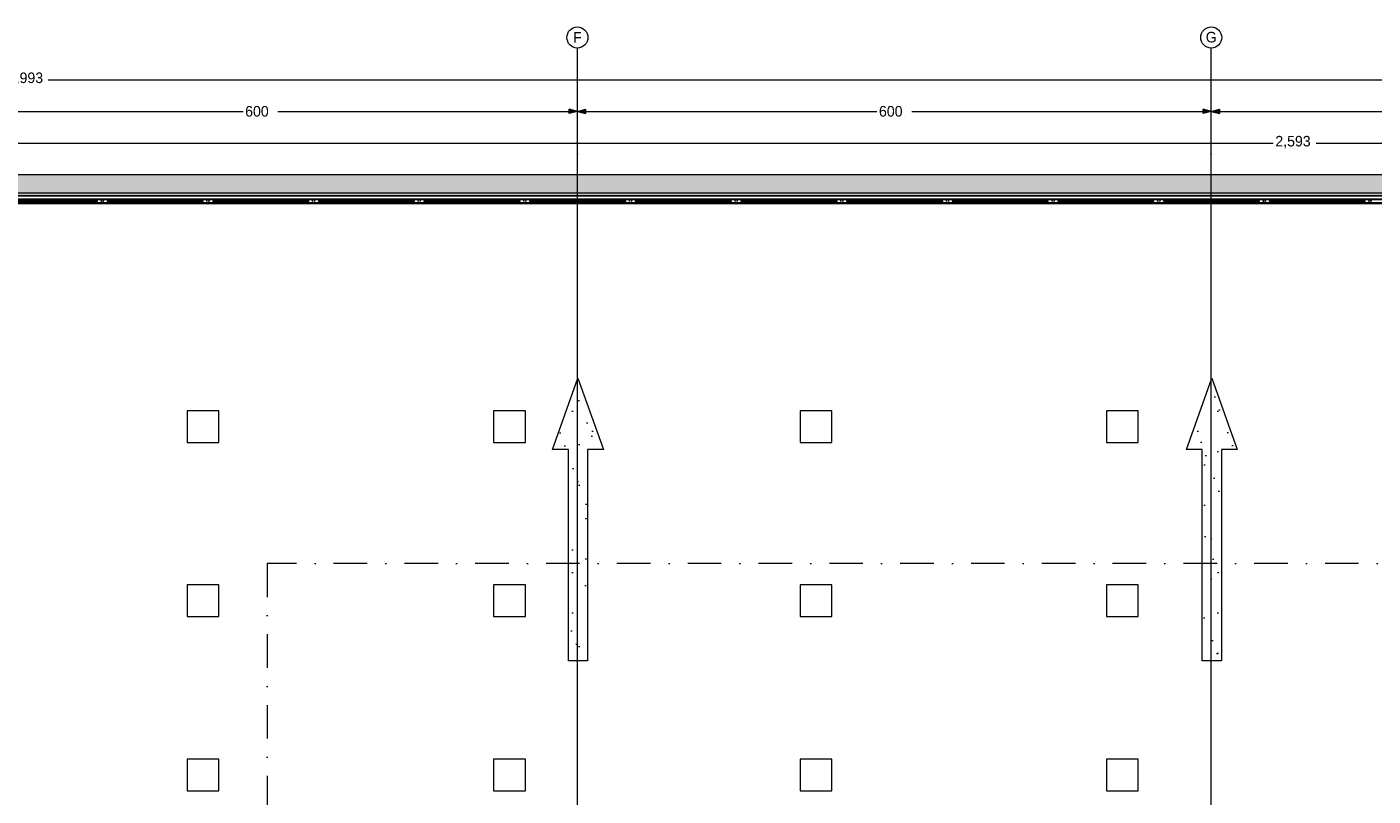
# Model space of a CAD drawing. Header units: millimetres. Extents: x -48584 to 4144, y 11009 to 40638.
# Tile 36 of 38: x -22220 to -9477, y 33358 to 40638. Entities that reach past the tile are written whole.
import ezdxf
from ezdxf.enums import TextEntityAlignment as Align

# ---------------------------------------------------------------- set-up
doc = ezdxf.new("R2010")
doc.units = ezdxf.units.MM
doc.header["$MEASUREMENT"] = 0
doc.set_wipeout_variables(frame=1)
doc.linetypes.add('Dot & Dashed', pattern=[670.277762, 317.5, -176.388889, 0, -176.388874])
doc.linetypes.add('Wipeout_Contour', pattern=[1000, 0, -1000])
for name, color, linetype, lineweight in [('2D Drafting - General_Pen_No__2', 8, 'Continuous', 15), ('Dimensioning - General_Pen_No__1', 7, 'Continuous', 13), ('Structural - Bearing_Pen_No__1', 7, 'Continuous', 13)]:
    doc.layers.add(name, color=color, linetype=linetype, lineweight=lineweight)
for name, color, linetype, lineweight, true_color in [('2D Drafting - General_Pen_No__81', 7, 'Continuous', 20, 0x6a6a6a), ('Marker - Section_Pen_No__108', 7, 'Continuous', 13, 0xfd8379), ('New_Interior - Stair & Railing_Pen_No__102', 7, 'Continuous', 13, 0xcccccc), ('Structural - Bearing_Pen_No__181', 7, 'Continuous', 0, 0xe8e8e8), ('Structural - Bearing_Pen_No__88', 7, 'Continuous', 20, 0xfd4435), ('Structural - Bearing_Pen_No__89', 7, 'Continuous', 20, 0x71cebe), ('Structural - Grid_Pen_No__81', 7, 'Continuous', 20, 0x6a6a6a)]:
    doc.layers.add(name, color=color, linetype=linetype, lineweight=lineweight, true_color=true_color)
for name, color, linetype in [('Dimensioning - General', 7, 'Continuous'), ('Marker - Section', 7, 'Continuous'), ('New_Interior - Stair & Railing', 7, 'Continuous'), ('Structural - Bearing', 7, 'Continuous'), ('Structural - Grid', 7, 'Continuous')]:
    doc.layers.add(name, color=color, linetype=linetype)
doc.styles.add('GENERATED_STYLE_1', font='txt')
doc.dimstyles.new('GENERATED_STYLE__1', dxfattribs={"dimtxt": 100, "dimasz": 76, "dimexe": 0.18, "dimexo": 0.0625, "dimgap": 0, "dimtad": 0, "dimdec": 0, "dimlfac": 0.1, "dimzin": 0, "dimdsep": 46, "dimtxsty": 'GENERATED_STYLE_1', "dimblk": 'ARROWHEAD_5', "dimblk1": 'ARROWHEAD_5', "dimblk2": 'ARROWHEAD_5', "dimcen": 0.09, "dimse1": 1, "dimse2": 1, "dimclrd": 7, "dimclre": 7, "dimclrt": 7, "dimadec": 0, "dimazin": 0, "dimtfac": 1, "dimtdec": 4, "dimtmove": 0, "dimatfit": 3, "dimfxl": 1, "dimtolj": 1, "dimtzin": 0, "dimarcsym": 0})
doc.dimstyles.new('GENERATED_STYLE__2', dxfattribs={"dimtxt": 100, "dimasz": 76, "dimexe": 0.18, "dimexo": 0.0625, "dimgap": 0, "dimtad": 0, "dimtih": 1, "dimtoh": 1, "dimdec": 0, "dimlfac": 0.1, "dimzin": 0, "dimdsep": 46, "dimtxsty": 'GENERATED_STYLE_1', "dimblk": 'ARROWHEAD_5', "dimblk1": 'ARROWHEAD_5', "dimblk2": 'ARROWHEAD_5', "dimcen": 0.09, "dimse1": 1, "dimse2": 1, "dimclrd": 7, "dimclre": 7, "dimclrt": 7, "dimadec": 0, "dimazin": 0, "dimtfac": 1, "dimtdec": 4, "dimtmove": 0, "dimatfit": 3, "dimfxl": 1, "dimtolj": 1, "dimtzin": 0, "dimarcsym": 0})
pattern_1 = [(45, (0, 600), (-190.9188, 190.9188), [0, -180, 0, -270]), (110, (600, 600), (253.717, 92.3454), [0, -132, 0, -228])]

# ---------------------------------------------------------------- blocks, each defined once
blk = doc.blocks.new('Column_22', base_point=(-20552, 36855))
at = {"color": 254, "linetype": 'Wipeout_Contour', "lineweight": 0, "ltscale": 168791.560788}
blk.add_wipeout([(-20702, 36705), (-20402, 36705), (-20402, 37005), (-20702, 37005)], dxfattribs=at).dxf.layer = 'Structural - Bearing'
at = {"layer": 'Structural - Bearing_Pen_No__88', "color": 20, "linetype": 'Continuous', "lineweight": 20, "true_color": 0xfd4435, "flags": 128}
blk.add_lwpolyline([(-20702, 36705), (-20402, 36705), (-20402, 37005), (-20702, 37005)], close=True, dxfattribs=at)
blk = doc.blocks.new('Column_23', base_point=(-20552, 35208))
at = {"color": 254, "linetype": 'Wipeout_Contour', "lineweight": 0, "ltscale": 163070.925387}
blk.add_wipeout([(-20702, 35058), (-20402, 35058), (-20402, 35358), (-20702, 35358)], dxfattribs=at).dxf.layer = 'Structural - Bearing'
at = {"layer": 'Structural - Bearing_Pen_No__88', "color": 20, "linetype": 'Continuous', "lineweight": 20, "true_color": 0xfd4435, "flags": 128}
blk.add_lwpolyline([(-20702, 35058), (-20402, 35058), (-20402, 35358), (-20702, 35358)], close=True, dxfattribs=at)
blk = doc.blocks.new('Column_24', base_point=(-20552, 33556))
at = {"color": 254, "linetype": 'Wipeout_Contour', "lineweight": 0, "ltscale": 157397.108745}
blk.add_wipeout([(-20702, 33406), (-20402, 33406), (-20402, 33706), (-20702, 33706)], dxfattribs=at).dxf.layer = 'Structural - Bearing'
at = {"layer": 'Structural - Bearing_Pen_No__88', "color": 20, "linetype": 'Continuous', "lineweight": 20, "true_color": 0xfd4435, "flags": 128}
blk.add_lwpolyline([(-20702, 33406), (-20402, 33406), (-20402, 33706), (-20702, 33706)], close=True, dxfattribs=at)
blk = doc.blocks.new('Column_27', base_point=(-17652, 36855))
at = {"color": 254, "linetype": 'Wipeout_Contour', "lineweight": 0, "ltscale": 163456.322573}
blk.add_wipeout([(-17802, 36705), (-17502, 36705), (-17502, 37005), (-17802, 37005)], dxfattribs=at).dxf.layer = 'Structural - Bearing'
at = {"layer": 'Structural - Bearing_Pen_No__88', "color": 20, "linetype": 'Continuous', "lineweight": 20, "true_color": 0xfd4435, "flags": 128}
blk.add_lwpolyline([(-17802, 36705), (-17502, 36705), (-17502, 37005), (-17802, 37005)], close=True, dxfattribs=at)
blk = doc.blocks.new('Column_28', base_point=(-17652, 35208))
at = {"color": 254, "linetype": 'Wipeout_Contour', "lineweight": 0, "ltscale": 157542.074087}
blk.add_wipeout([(-17802, 35058), (-17502, 35058), (-17502, 35358), (-17802, 35358)], dxfattribs=at).dxf.layer = 'Structural - Bearing'
at = {"layer": 'Structural - Bearing_Pen_No__88', "color": 20, "linetype": 'Continuous', "lineweight": 20, "true_color": 0xfd4435, "flags": 128}
blk.add_lwpolyline([(-17802, 35058), (-17502, 35058), (-17502, 35358), (-17802, 35358)], close=True, dxfattribs=at)
blk = doc.blocks.new('Column_29', base_point=(-17652, 33556))
at = {"color": 254, "linetype": 'Wipeout_Contour', "lineweight": 0, "ltscale": 151661.558244}
blk.add_wipeout([(-17802, 33406), (-17502, 33406), (-17502, 33706), (-17802, 33706)], dxfattribs=at).dxf.layer = 'Structural - Bearing'
at = {"layer": 'Structural - Bearing_Pen_No__88', "color": 20, "linetype": 'Continuous', "lineweight": 20, "true_color": 0xfd4435, "flags": 128}
blk.add_lwpolyline([(-17802, 33406), (-17502, 33406), (-17502, 33706), (-17802, 33706)], close=True, dxfattribs=at)
blk = doc.blocks.new('Column_32', base_point=(-14752, 36855))
at = {"color": 254, "linetype": 'Wipeout_Contour', "lineweight": 0, "ltscale": 158790.641233}
blk.add_wipeout([(-14902, 36705), (-14602, 36705), (-14602, 37005), (-14902, 37005)], dxfattribs=at).dxf.layer = 'Structural - Bearing'
at = {"layer": 'Structural - Bearing_Pen_No__88', "color": 20, "linetype": 'Continuous', "lineweight": 20, "true_color": 0xfd4435, "flags": 128}
blk.add_lwpolyline([(-14902, 36705), (-14602, 36705), (-14602, 37005), (-14902, 37005)], close=True, dxfattribs=at)
blk = doc.blocks.new('Column_33', base_point=(-14752, 35208))
at = {"color": 254, "linetype": 'Wipeout_Contour', "lineweight": 0, "ltscale": 152695.787314}
blk.add_wipeout([(-14902, 35058), (-14602, 35058), (-14602, 35358), (-14902, 35358)], dxfattribs=at).dxf.layer = 'Structural - Bearing'
at = {"layer": 'Structural - Bearing_Pen_No__88', "color": 20, "linetype": 'Continuous', "lineweight": 20, "true_color": 0xfd4435, "flags": 128}
blk.add_lwpolyline([(-14902, 35058), (-14602, 35058), (-14602, 35358), (-14902, 35358)], close=True, dxfattribs=at)
blk = doc.blocks.new('Column_34', base_point=(-14752, 33556))
at = {"color": 254, "linetype": 'Wipeout_Contour', "lineweight": 0, "ltscale": 146621.030578}
blk.add_wipeout([(-14902, 33406), (-14602, 33406), (-14602, 33706), (-14902, 33706)], dxfattribs=at).dxf.layer = 'Structural - Bearing'
at = {"layer": 'Structural - Bearing_Pen_No__88', "color": 20, "linetype": 'Continuous', "lineweight": 20, "true_color": 0xfd4435, "flags": 128}
blk.add_lwpolyline([(-14902, 33406), (-14602, 33406), (-14602, 33706), (-14902, 33706)], close=True, dxfattribs=at)
blk = doc.blocks.new('Column_37', base_point=(-11852, 36855))
at = {"color": 254, "linetype": 'Wipeout_Contour', "lineweight": 0, "ltscale": 154855.048526}
blk.add_wipeout([(-12002, 36705), (-11702, 36705), (-11702, 37005), (-12002, 37005)], dxfattribs=at).dxf.layer = 'Structural - Bearing'
at = {"layer": 'Structural - Bearing_Pen_No__88', "color": 20, "linetype": 'Continuous', "lineweight": 20, "true_color": 0xfd4435, "flags": 128}
blk.add_lwpolyline([(-12002, 36705), (-11702, 36705), (-11702, 37005), (-12002, 37005)], close=True, dxfattribs=at)
blk = doc.blocks.new('Column_38', base_point=(-11852, 35208))
at = {"color": 254, "linetype": 'Wipeout_Contour', "lineweight": 0, "ltscale": 148598.861948}
blk.add_wipeout([(-12002, 35058), (-11702, 35058), (-11702, 35358), (-12002, 35358)], dxfattribs=at).dxf.layer = 'Structural - Bearing'
at = {"layer": 'Structural - Bearing_Pen_No__88', "color": 20, "linetype": 'Continuous', "lineweight": 20, "true_color": 0xfd4435, "flags": 128}
blk.add_lwpolyline([(-12002, 35058), (-11702, 35058), (-11702, 35358), (-12002, 35358)], close=True, dxfattribs=at)
blk = doc.blocks.new('Column_39', base_point=(-11852, 33556))
at = {"color": 254, "linetype": 'Wipeout_Contour', "lineweight": 0, "ltscale": 142349.376237}
blk.add_wipeout([(-12002, 33406), (-11702, 33406), (-11702, 33706), (-12002, 33706)], dxfattribs=at).dxf.layer = 'Structural - Bearing'
at = {"layer": 'Structural - Bearing_Pen_No__88', "color": 20, "linetype": 'Continuous', "lineweight": 20, "true_color": 0xfd4435, "flags": 128}
blk.add_lwpolyline([(-12002, 33406), (-11702, 33406), (-11702, 33706), (-12002, 33706)], close=True, dxfattribs=at)
blk = doc.blocks.new('Slab_1', base_point=(-47184, 32838))
at = {"layer": 'Structural - Bearing_Pen_No__89', "color": 123, "linetype": 'Continuous', "lineweight": 20, "true_color": 0x71cebe, "flags": 128}
blk.add_lwpolyline([(-47184, 32838), (-47184, 12903), (2744, 12903), (2744, 39238), (-23184, 39238), (-23184, 32838)], close=True, dxfattribs=at)
blk = doc.blocks.new('Slab_42', base_point=(-11094, 34637))
at = {"layer": 'Structural - Bearing', "linetype": 'Continuous', "lineweight": 0, "true_color": 0xffffff}
h = blk.add_hatch(dxfattribs=at)
h.set_pattern_fill('CARPET', style=0, pattern_type=2)
h.set_pattern_definition(pattern_1)
h.paths.add_polyline_path([(-11094, 34637), (-10913, 34637), (-10913, 36637), (-10763, 36637), (-11004, 37312), (-11244, 36637), (-11094, 36637)])
at = {"layer": 'Structural - Bearing_Pen_No__181', "color": 254, "linetype": 'Continuous', "lineweight": 0, "true_color": 0xe8e8e8, "flags": 128}
blk.add_lwpolyline([(-11094, 34637), (-11094, 36637), (-11244, 36637), (-11004, 37312), (-10763, 36637), (-10913, 36637), (-10913, 34637)], close=True, dxfattribs=at)
blk = doc.blocks.new('Slab_43', base_point=(-17094, 34637))
at = {"layer": 'Structural - Bearing', "linetype": 'Continuous', "lineweight": 0, "true_color": 0xffffff}
h = blk.add_hatch(dxfattribs=at)
h.set_pattern_fill('CARPET', style=0, pattern_type=2)
h.set_pattern_definition(pattern_1)
h.paths.add_polyline_path([(-17094, 34637), (-16913, 34637), (-16913, 36637), (-16763, 36637), (-17004, 37312), (-17244, 36637), (-17094, 36637)])
at = {"layer": 'Structural - Bearing_Pen_No__181', "color": 254, "linetype": 'Continuous', "lineweight": 0, "true_color": 0xe8e8e8, "flags": 128}
blk.add_lwpolyline([(-17094, 34637), (-17094, 36637), (-17244, 36637), (-17004, 37312), (-16763, 36637), (-16913, 36637), (-16913, 34637)], close=True, dxfattribs=at)
blk = doc.blocks.new('Wall_4', base_point=(2744, 39238))
at = {"color": 254, "linetype": 'Wipeout_Contour', "lineweight": 0, "ltscale": 169216.620883}
blk.add_wipeout([(-22984, 39038), (2544, 39038), (2544, 39238), (-22984, 39238)], dxfattribs=at).dxf.layer = 'Structural - Bearing'
at = {"layer": 'Structural - Bearing_Pen_No__1', "color": 7, "linetype": 'Continuous', "lineweight": 13, "flags": 128}
for points in [[(2544, 39238), (-23184, 39238)], [(-22984, 39038), (2544, 39038)]]:
    blk.add_lwpolyline(points, dxfattribs=at)
blk = doc.blocks.new('Railing_5')
at = {"layer": 'New_Interior - Stair & Railing_Pen_No__102', "color": 254, "linetype": 'Continuous', "lineweight": 13, "true_color": 0xcccccc}
for p, q in [((2514, 39008), (-22954, 39008)), ((2506, 39000), (-22946, 39000)), ((-22922, 38976), (2482, 38976)), ((-22914, 38968), (2474, 38968))]:
    blk.add_line(p, q, dxfattribs=at)
at = {"layer": 'New_Interior - Stair & Railing_Pen_No__102', "color": 254, "linetype": 'Continuous', "lineweight": 13, "true_color": 0xcccccc, "flags": 128}
for points in [[(-21506, 39001, 1), (-21506, 38975, 1)], [(-20506, 39001, 1), (-20506, 38975, 1)], [(-19506, 39001, 1), (-19506, 38975, 1)], [(-18506, 39001, 1), (-18506, 38975, 1)], [(-17506, 39001, 1), (-17506, 38975, 1)], [(-16506, 39001, 1), (-16506, 38975, 1)], [(-15506, 39001, 1), (-15506, 38975, 1)], [(-14506, 39001, 1), (-14506, 38975, 1)], [(-13506, 39001, 1), (-13506, 38975, 1)], [(-12506, 39001, 1), (-12506, 38975, 1)], [(-11506, 39001, 1), (-11506, 38975, 1)], [(-10506, 39001, 1), (-10506, 38975, 1)], [(-9506, 39001, 1), (-9506, 38975, 1)]]:
    blk.add_lwpolyline(points, format="xyb", close=True, dxfattribs=at)
for points in [[(-21551, 38984), (-21551, 38992), (-22461, 38992), (-22461, 38984)], [(-20551, 38984), (-20551, 38992), (-21461, 38992), (-21461, 38984)], [(-19551, 38984), (-19551, 38992), (-20461, 38992), (-20461, 38984)], [(-18551, 38984), (-18551, 38992), (-19461, 38992), (-19461, 38984)], [(-17551, 38984), (-17551, 38992), (-18461, 38992), (-18461, 38984)], [(-16551, 38984), (-16551, 38992), (-17461, 38992), (-17461, 38984)], [(-15551, 38984), (-15551, 38992), (-16461, 38992), (-16461, 38984)], [(-14551, 38984), (-14551, 38992), (-15461, 38992), (-15461, 38984)], [(-13551, 38984), (-13551, 38992), (-14461, 38992), (-14461, 38984)], [(-12551, 38984), (-12551, 38992), (-13461, 38992), (-13461, 38984)], [(-11551, 38984), (-11551, 38992), (-12461, 38992), (-12461, 38984)], [(-10551, 38984), (-10551, 38992), (-11461, 38992), (-11461, 38984)], [(-9551, 38984), (-9551, 38992), (-10461, 38992), (-10461, 38984)]]:
    blk.add_lwpolyline(points, close=True, dxfattribs=at)
blk = doc.blocks.new('Standard grid marker')
at = {"layer": 'Structural - Grid_Pen_No__81', "color": 251, "linetype": 'Continuous', "lineweight": 20, "true_color": 0x6a6a6a}
blk.add_line((1000, 0), (51328, 0), dxfattribs=at)
at = {"layer": 'Structural - Grid_Pen_No__81', "color": 251, "lineweight": 20, "true_color": 0x6a6a6a, "style": 'GENERATED_STYLE_1'}
for tag, p in [('AC_MarkerText_1_0', (-100, -144)), ('AC_MarkerText_1_1', (52428, -144))]:
    blk.add_attdef(tag, text='', height=100, rotation=180, dxfattribs=at).set_placement(p, align=Align.TOP_CENTER)
blk = doc.blocks.new('Standard grid marker_2')
at = {"layer": 'Structural - Grid_Pen_No__81', "color": 251, "linetype": 'Continuous', "lineweight": 20, "true_color": 0x6a6a6a}
for p, q in [((1000, 0), (27735, 0)), ((27735, 0), (28735, 0))]:
    blk.add_line(p, q, dxfattribs=at)
blk.add_circle((28835, 0), 100, dxfattribs=at)
blk.add_point((27735, 0), dxfattribs=at)
blk.add_point((27735, 0), dxfattribs=at)
at = {"layer": 'Structural - Grid_Pen_No__81', "color": 251, "lineweight": 20, "true_color": 0x6a6a6a, "style": 'GENERATED_STYLE_1'}
for tag, p in [('AC_MarkerText_1_0', (-2, -47)), ('AC_MarkerText_1_1', (28933, -47))]:
    blk.add_attdef(tag, text='', height=100, rotation=270, dxfattribs=at).set_placement(p, align=Align.TOP_CENTER)
blk = doc.blocks.new('*D270')
at = {"layer": 'Dimensioning - General_Pen_No__1', "linetype": 'Continuous', "lineweight": 13, "transparency": 16777216}
for points in [[(3344, 39238), (3324, 39161), (3365, 39161)], [(3344, 29838), (3365, 29915), (3324, 29915)], [(3344, 29838), (3324, 29761), (3365, 29761)]]:
    blk.add_hatch(color=7, dxfattribs=at).paths.add_polyline_path(points)
at = {"layer": 'Dimensioning - General_Pen_No__1', "color": 7, "linetype": 'Continuous', "lineweight": 13, "transparency": 16777216}
for p, q in [((3419, 39238), (3269, 39238)), ((3344, 39238), (3324, 39161)), ((3365, 39161), (3324, 39161)), ((3344, 39238), (3365, 39161)), ((3419, 29838), (3269, 29838)), ((3324, 29915), (3365, 29915)), ((3344, 29838), (3324, 29915)), ((3344, 29838), (3365, 29915))]:
    blk.add_line(p, q, dxfattribs=at)
at = {"color": 254, "linetype": 'Wipeout_Contour', "lineweight": 0, "ltscale": 138797.971168, "transparency": 16777216}
blk.add_wipeout([(3409, 34389), (3409, 34687), (3280, 34687), (3280, 34389)], dxfattribs=at).dxf.layer = 'Dimensioning - General'
at = {"layer": 'Dimensioning - General_Pen_No__1', "color": 7, "linetype": 'Continuous', "lineweight": 13, "transparency": 16777216}
for p, q in [((3344, 34693), (3344, 39161)), ((3344, 29915), (3344, 34383))]:
    blk.add_line(p, q, dxfattribs=at)
at = {"layer": 'Dimensioning - General_Pen_No__1', "color": 7, "lineweight": 13, "transparency": 16777216, "insert": (3394, 34403), "char_height": 100, "attachment_point": 7, "rotation": 90, "style": 'GENERATED_STYLE_1'}
blk.add_mtext('\\A1;{\\pql;\\fBOG 2018|b0|i0|c0|p0;\\W1.000000;940}', dxfattribs=at)
blk = doc.blocks.new('ARROWHEAD_5')
at = {"linetype": 'Continuous', "lineweight": 0}
blk.add_hatch(color=0, dxfattribs=at).paths.add_polyline_path([(-1, 0.2679), (0, 0), (-1, -0.2679)])
at = {"color": 0, "linetype": 'Continuous', "lineweight": 0}
blk.add_line((0, 0), (-1, 0), dxfattribs=at)
blk = doc.blocks.new('*D279')
at = {"layer": 'Dimensioning - General_Pen_No__1', "linetype": 'Continuous', "lineweight": 13, "transparency": 16777216}
for points in [[(-23009, 39838), (-23086, 39859), (-23086, 39817)], [(-23009, 39838), (-22932, 39817), (-22932, 39859)], [(-17009, 39838), (-17086, 39859), (-17086, 39817)], [(-17009, 39838), (-16932, 39817), (-16932, 39859)]]:
    blk.add_hatch(color=7, dxfattribs=at).paths.add_polyline_path(points)
at = {"layer": 'Dimensioning - General_Pen_No__1', "color": 7, "linetype": 'Continuous', "lineweight": 13, "transparency": 16777216}
for p, q in [((-23009, 39763), (-23009, 39913)), ((-17009, 39763), (-17009, 39913)), ((-23009, 39838), (-22932, 39859)), ((-23009, 39838), (-22932, 39817)), ((-22932, 39859), (-22932, 39817)), ((-17086, 39817), (-17086, 39859)), ((-17009, 39838), (-17086, 39859)), ((-17009, 39838), (-17086, 39817))]:
    blk.add_line(p, q, dxfattribs=at)
at = {"color": 254, "linetype": 'Wipeout_Contour', "lineweight": 0, "ltscale": 178322.742553, "transparency": 16777216}
blk.add_wipeout([(-20168, 39774), (-19849, 39774), (-19849, 39902), (-20168, 39902)], dxfattribs=at).dxf.layer = 'Dimensioning - General'
at = {"layer": 'Dimensioning - General_Pen_No__1', "color": 7, "linetype": 'Continuous', "lineweight": 13, "transparency": 16777216}
for p, q in [((-22932, 39838), (-20174, 39838)), ((-19844, 39838), (-17086, 39838))]:
    blk.add_line(p, q, dxfattribs=at)
at = {"layer": 'Dimensioning - General_Pen_No__1', "color": 7, "lineweight": 13, "transparency": 16777216, "insert": (-20154, 39788), "char_height": 100, "attachment_point": 7, "style": 'GENERATED_STYLE_1'}
blk.add_mtext('\\A1;{\\pql;\\fBOG 2018|b0|i0|c0|p0;\\W1.000000;600}', dxfattribs=at)
blk = doc.blocks.new('*D280')
at = {"layer": 'Dimensioning - General_Pen_No__1', "linetype": 'Continuous', "lineweight": 13, "transparency": 16777216}
for points in [[(-17009, 39838), (-17086, 39859), (-17086, 39817)], [(-17009, 39838), (-16932, 39817), (-16932, 39859)], [(-11009, 39838), (-11086, 39859), (-11086, 39817)], [(-11009, 39838), (-10932, 39817), (-10932, 39859)]]:
    blk.add_hatch(color=7, dxfattribs=at).paths.add_polyline_path(points)
at = {"layer": 'Dimensioning - General_Pen_No__1', "color": 7, "linetype": 'Continuous', "lineweight": 13, "transparency": 16777216}
for p, q in [((-17009, 39763), (-17009, 39913)), ((-11009, 39763), (-11009, 39913)), ((-17009, 39838), (-16932, 39859)), ((-17009, 39838), (-16932, 39817)), ((-16932, 39859), (-16932, 39817)), ((-11086, 39817), (-11086, 39859)), ((-11009, 39838), (-11086, 39859)), ((-11009, 39838), (-11086, 39817))]:
    blk.add_line(p, q, dxfattribs=at)
at = {"color": 254, "linetype": 'Wipeout_Contour', "lineweight": 0, "ltscale": 168918.157698, "transparency": 16777216}
blk.add_wipeout([(-14168, 39774), (-13849, 39774), (-13849, 39902), (-14168, 39902)], dxfattribs=at).dxf.layer = 'Dimensioning - General'
at = {"layer": 'Dimensioning - General_Pen_No__1', "color": 7, "linetype": 'Continuous', "lineweight": 13, "transparency": 16777216}
for p, q in [((-16932, 39838), (-14174, 39838)), ((-13844, 39838), (-11086, 39838))]:
    blk.add_line(p, q, dxfattribs=at)
at = {"layer": 'Dimensioning - General_Pen_No__1', "color": 7, "lineweight": 13, "transparency": 16777216, "insert": (-14154, 39788), "char_height": 100, "attachment_point": 7, "style": 'GENERATED_STYLE_1'}
blk.add_mtext('\\A1;{\\pql;\\fBOG 2018|b0|i0|c0|p0;\\W1.000000;600}', dxfattribs=at)
blk = doc.blocks.new('*D281')
at = {"layer": 'Dimensioning - General_Pen_No__1', "linetype": 'Continuous', "lineweight": 13, "transparency": 16777216}
for points in [[(-11009, 39838), (-11086, 39859), (-11086, 39817)], [(-11009, 39838), (-10932, 39817), (-10932, 39859)], [(-5009, 39838), (-5086, 39859), (-5086, 39817)], [(-5009, 39838), (-4932, 39817), (-4932, 39859)]]:
    blk.add_hatch(color=7, dxfattribs=at).paths.add_polyline_path(points)
at = {"layer": 'Dimensioning - General_Pen_No__1', "color": 7, "linetype": 'Continuous', "lineweight": 13, "transparency": 16777216}
for p, q in [((-11009, 39763), (-11009, 39913)), ((-5009, 39763), (-5009, 39913)), ((-11009, 39838), (-10932, 39859)), ((-11009, 39838), (-10932, 39817)), ((-10932, 39859), (-10932, 39817)), ((-5086, 39817), (-5086, 39859)), ((-5009, 39838), (-5086, 39859)), ((-5009, 39838), (-5086, 39817))]:
    blk.add_line(p, q, dxfattribs=at)
at = {"color": 254, "linetype": 'Wipeout_Contour', "lineweight": 0, "ltscale": 162541.319371, "transparency": 16777216}
blk.add_wipeout([(-8168, 39774), (-7849, 39774), (-7849, 39902), (-8168, 39902)], dxfattribs=at).dxf.layer = 'Dimensioning - General'
at = {"layer": 'Dimensioning - General_Pen_No__1', "color": 7, "linetype": 'Continuous', "lineweight": 13, "transparency": 16777216}
for p, q in [((-10932, 39838), (-8174, 39838)), ((-7844, 39838), (-5086, 39838))]:
    blk.add_line(p, q, dxfattribs=at)
at = {"layer": 'Dimensioning - General_Pen_No__1', "color": 7, "lineweight": 13, "transparency": 16777216, "insert": (-8154, 39788), "char_height": 100, "attachment_point": 7, "style": 'GENERATED_STYLE_1'}
blk.add_mtext('\\A1;{\\pql;\\fBOG 2018|b0|i0|c0|p0;\\W1.000000;600}', dxfattribs=at)
blk = doc.blocks.new('*D284')
at = {"layer": 'Dimensioning - General_Pen_No__1', "linetype": 'Continuous', "lineweight": 13, "transparency": 16777216}
for points in [[(-23184, 39538), (-23261, 39559), (-23261, 39517)], [(-23184, 39538), (-23107, 39517), (-23107, 39559)], [(2744, 39538), (2667, 39559), (2667, 39517)]]:
    blk.add_hatch(color=7, dxfattribs=at).paths.add_polyline_path(points)
at = {"layer": 'Dimensioning - General_Pen_No__1', "color": 7, "linetype": 'Continuous', "lineweight": 13, "transparency": 16777216}
for p, q in [((-23184, 39463), (-23184, 39613)), ((-23184, 39538), (-23107, 39559)), ((-23184, 39538), (-23107, 39517)), ((-23107, 39559), (-23107, 39517)), ((2667, 39517), (2667, 39559)), ((2744, 39538), (2667, 39559)), ((2744, 39538), (2667, 39517)), ((2744, 39463), (2744, 39613))]:
    blk.add_line(p, q, dxfattribs=at)
at = {"color": 254, "linetype": 'Wipeout_Contour', "lineweight": 0, "ltscale": 163351.491086, "transparency": 16777216}
blk.add_wipeout([(-10416, 39474), (-10023, 39474), (-10023, 39602), (-10416, 39602)], dxfattribs=at).dxf.layer = 'Dimensioning - General'
at = {"layer": 'Dimensioning - General_Pen_No__1', "color": 7, "linetype": 'Continuous', "lineweight": 13, "transparency": 16777216}
for p, q in [((-23107, 39538), (-10422, 39538)), ((-10017, 39538), (2667, 39538))]:
    blk.add_line(p, q, dxfattribs=at)
at = {"layer": 'Dimensioning - General_Pen_No__1', "color": 7, "lineweight": 13, "transparency": 16777216, "insert": (-10402, 39488), "char_height": 100, "attachment_point": 7, "style": 'GENERATED_STYLE_1'}
blk.add_mtext('\\A1;{\\pql;\\fBOG 2018|b0|i0|c0|p0;\\W1.000000;2,593}', dxfattribs=at)
blk = doc.blocks.new('*D285')
at = {"layer": 'Dimensioning - General_Pen_No__1', "linetype": 'Continuous', "lineweight": 13, "transparency": 16777216}
for points in [[(-47184, 40138), (-47107, 40117), (-47107, 40159)], [(2744, 40138), (2667, 40159), (2667, 40117)]]:
    blk.add_hatch(color=7, dxfattribs=at).paths.add_polyline_path(points)
at = {"layer": 'Dimensioning - General_Pen_No__1', "color": 7, "linetype": 'Continuous', "lineweight": 13, "transparency": 16777216}
for p, q in [((-47184, 40063), (-47184, 40213)), ((-47184, 40138), (-47107, 40159)), ((-47107, 40159), (-47107, 40117)), ((2667, 40117), (2667, 40159)), ((2744, 40138), (2667, 40159)), ((2744, 40063), (2744, 40213)), ((-47184, 40138), (-47107, 40117)), ((2744, 40138), (2667, 40117))]:
    blk.add_line(p, q, dxfattribs=at)
at = {"color": 254, "linetype": 'Wipeout_Contour', "lineweight": 0, "ltscale": 183512.630198, "transparency": 16777216}
blk.add_wipeout([(-22416, 40074), (-22024, 40074), (-22024, 40202), (-22416, 40202)], dxfattribs=at).dxf.layer = 'Dimensioning - General'
at = {"layer": 'Dimensioning - General_Pen_No__1', "color": 7, "linetype": 'Continuous', "lineweight": 13, "transparency": 16777216}
for p, q in [((-47107, 40138), (-22421, 40138)), ((-22018, 40138), (2667, 40138))]:
    blk.add_line(p, q, dxfattribs=at)
at = {"layer": 'Dimensioning - General_Pen_No__1', "color": 7, "lineweight": 13, "transparency": 16777216, "insert": (-22401, 40088), "char_height": 100, "attachment_point": 7, "style": 'GENERATED_STYLE_1'}
blk.add_mtext('\\A1;{\\pql;\\fBOG 2018|b0|i0|c0|p0;\\W1.000000;4,993}', dxfattribs=at)
blk = doc.blocks.new('Cutting Plane_2', base_point=(3944, 35559))
at = {"layer": 'Marker - Section_Pen_No__108', "color": 11, "linetype": 'Dot & Dashed', "lineweight": 13, "true_color": 0xfd8379}
for p, q in [((3794, 35559), (-19947, 35559)), ((-19947, 35559), (-19947, 30357))]:
    blk.add_line(p, q, dxfattribs=at)

msp = doc.modelspace()

# ---------------------------------------------------------------- block references
at = {"layer": 'Structural - Bearing', "color": 254, "linetype": 'Continuous', "lineweight": 0, "true_color": 0xe8e8e8}
for name, p in [('Slab_43', (-17093.91197, 34637.36959)), ('Slab_42', (-11094.02105, 34637.36959))]:
    msp.add_blockref(name, p, dxfattribs=at)
at = {"layer": 'Structural - Bearing', "color": 14, "lineweight": 35, "true_color": 0xa80f02}
for name, p in [('Column_22', (-20551.52406, 36854.7713)), ('Column_27', (-17651.52406, 36854.7713)), ('Column_32', (-14751.52406, 36854.7713)), ('Column_37', (-11851.52406, 36854.7713)), ('Column_23', (-20551.52406, 35208.23976)), ('Column_28', (-17651.52406, 35208.23976)), ('Column_33', (-14751.52406, 35208.23976)), ('Column_38', (-11851.52406, 35208.23976)), ('Column_24', (-20551.52406, 33555.59327)), ('Column_29', (-17651.52406, 33555.59327)), ('Column_34', (-14751.52406, 33555.59327)), ('Column_39', (-11851.52406, 33555.59327))]:
    msp.add_blockref(name, p, dxfattribs=at)

# ---------------------------------------------------------------- next in the draw order: block references
at = {"layer": 'Structural - Bearing', "color": 123, "linetype": 'Continuous', "lineweight": 20, "true_color": 0x71cebe}
msp.add_blockref('Slab_1', (-47183.78801, 32837.98097), dxfattribs=at)

# ---------------------------------------------------------------- next in the draw order: block references
at = {"layer": 'Structural - Bearing', "color": 7, "lineweight": 35}
msp.add_blockref('Wall_4', (2744.28426, 39237.98097), dxfattribs=at)

# ---------------------------------------------------------------- next in the draw order: block references
at = {"layer": 'New_Interior - Stair & Railing', "color": 7, "linetype": 'Continuous', "lineweight": 13}
msp.add_blockref('Railing_5', (0, 0), dxfattribs=at)
at = {"layer": 'Structural - Grid', "color": 8, "linetype": 'Continuous', "lineweight": 15}
ref = msp.add_blockref('Standard grid marker_2', (-17008.78801, 11703.05519), dxfattribs=dict(at, zscale=1000, rotation=90))
ref.add_attrib('AC_MarkerText_1_1', 'F', dxfattribs={"layer": 'Structural - Grid_Pen_No__81', "color": 251, "lineweight": 20, "true_color": 0x6a6a6a, "height": 100, "rotation": 360, "style": 'GENERATED_STYLE_1'}).set_placement((-17008.78801, 40589.79915), align=Align.TOP_CENTER)
ref = msp.add_blockref('Standard grid marker_2', (-11008.78801, 11703.05519), dxfattribs=dict(at, zscale=1000, rotation=90))
ref.add_attrib('AC_MarkerText_1_1', 'G', dxfattribs={"layer": 'Structural - Grid_Pen_No__81', "color": 251, "lineweight": 20, "true_color": 0x6a6a6a, "height": 100, "rotation": 360, "style": 'GENERATED_STYLE_1'}).set_placement((-11008.78801, 40591.10823), align=Align.TOP_CENTER)
at = {"layer": 'Structural - Grid', "color": 8, "linetype": 'Continuous', "lineweight": 15, "zscale": 1000, "rotation": 180}
msp.add_blockref('Standard grid marker', (3944.28426, 39062.98097), dxfattribs=at)

# ---------------------------------------------------------------- next in the draw order: dimensions: what is measured, and where the dimension line sits
at = {"layer": 'Dimensioning - General', "color": 7, "linetype": 'Continuous', "lineweight": 13}
dim = msp.add_linear_dim(base=(-17008.78801, 39837.98097), p1=(-23008.78801, 39937.98097), p2=(-17008.78801, 39937.98097), dimstyle='GENERATED_STYLE__2', dxfattribs=at)
dim.commit()
dim.dimension.update_dxf_attribs({"geometry": '*D279', "text_midpoint": (-20039.72451, 39837.98097), "dimtype": 160})
dim = msp.add_linear_dim(base=(3344.28426, 39237.98097), p1=(-41013.3755, 29837.81166), p2=(2744.28426, 39237.98097), angle=90, dimstyle='GENERATED_STYLE__1', dxfattribs=at)
dim.commit()
dim.dimension.update_dxf_attribs({"geometry": '*D270', "text_midpoint": (3344.28426, 34517.14132), "dimtype": 160, "text_rotation": 90})

# ---------------------------------------------------------------- next in the draw order: dimensions: what is measured, and where the dimension line sits
for base, p1, p2, picture, middle in [((-11008.78801, 39837.98097), (-17008.78801, 39937.98097), (-11008.78801, 39937.98097), '*D280', (-14039.72451, 39837.98097)), ((2744.28426, 39537.98097), (-23183.78801, 39237.98097), (2744.28426, 39237.98097), '*D284', (-10234.64238, 39537.98097))]:
    dim = msp.add_linear_dim(base=base, p1=p1, p2=p2, dimstyle='GENERATED_STYLE__2', dxfattribs=at)
    dim.commit()
    dim.dimension.update_dxf_attribs({"geometry": picture, "text_midpoint": middle, "dimtype": 160})

# ---------------------------------------------------------------- next in the draw order: dimensions: what is measured, and where the dimension line sits
dim = msp.add_linear_dim(base=(-5008.78801, 39837.98097), p1=(-11008.78801, 39937.98097), p2=(-5008.78801, 39755.21265), dimstyle='GENERATED_STYLE__2', dxfattribs=at)
dim.commit()
dim.dimension.update_dxf_attribs({"geometry": '*D281', "text_midpoint": (-8039.72451, 39837.98097), "dimtype": 160})

# ---------------------------------------------------------------- next in the draw order: dimensions: what is measured, and where the dimension line sits
dim = msp.add_linear_dim(base=(2744.28426, 40137.98097), p1=(-47183.78801, 32837.98097), p2=(2744.28426, 39237.98097), dimstyle='GENERATED_STYLE__2', dxfattribs=at)
dim.commit()
dim.dimension.update_dxf_attribs({"geometry": '*D285', "text_midpoint": (-22233.84287, 40137.98097), "dimtype": 160})

# ---------------------------------------------------------------- next in the draw order: block references
at = {"layer": 'Marker - Section', "color": 11, "lineweight": 13, "true_color": 0xfd8379}
msp.add_blockref('Cutting Plane_2', (3944.28426, 35559.29591), dxfattribs=at)

# ---------------------------------------------------------------- next in the draw order: hatches: boundary and pattern name
at = {"layer": '2D Drafting - General_Pen_No__81', "linetype": 'Continuous', "lineweight": 0, "true_color": 0x4f4f4f}
h = msp.add_hatch(color=251, dxfattribs=at)
h.paths.add_polyline_path([(-47183.78801, 12903.05519), (2744.28426, 12903.05519), (2744.28426, 39237.98097), (-23183.78801, 39237.98097), (-23183.78801, 32837.98097), (-47183.78801, 32837.98097)])
h.paths.add_polyline_path([(-46983.78801, 13103.05519), (2544.28426, 13103.05519), (2544.28426, 39037.98097), (-22983.78801, 39037.98097), (-22983.78801, 32637.98097), (-46983.78801, 32637.98097)], flags=0)

# ---------------------------------------------------------------- next in the draw order: linework, layer by layer
at = {"layer": '2D Drafting - General_Pen_No__2', "color": 8, "linetype": 'Continuous', "lineweight": 15, "flags": 128}
for points in [[(-47183.78801, 12903.05519), (2744.28426, 12903.05519), (2744.28426, 39237.98097), (-23183.78801, 39237.98097), (-23183.78801, 32837.98097), (-47183.78801, 32837.98097)], [(-46983.78801, 13103.05519), (2544.28426, 13103.05519), (2544.28426, 39037.98097), (-22983.78801, 39037.98097), (-22983.78801, 32637.98097), (-46983.78801, 32637.98097)]]:
    msp.add_lwpolyline(points, close=True, dxfattribs=at)

doc.saveas('drawing.dxf')
